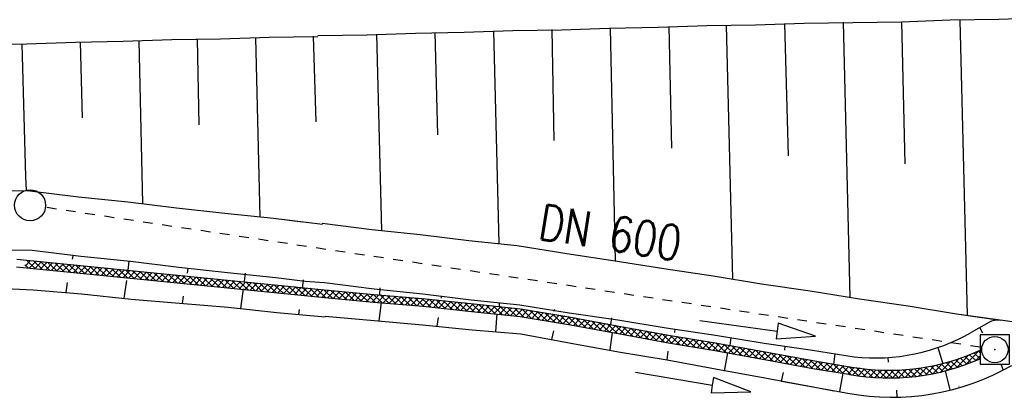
# Model space of a CAD drawing. Extents: x 0 to 1135, y 0 to 420.
# Tile 16 of 81: x 355 to 405, y 148 to 168. Entities that reach past the tile are written whole.
import ezdxf

# ---------------------------------------------------------------- set-up
doc = ezdxf.new("R2010")
doc.units = 0
doc.header["$LTSCALE"] = 2
doc.header["$MEASUREMENT"] = 0
doc.linetypes.add('AUSGEZOGEN', pattern=[0])
doc.linetypes.add('STRICHLINIEX2', pattern=[0.5, 0.25, -0.25])
doc.layers.get('0').update_dxf_attribs({"color": 8, "linetype": 'AUSGEZOGEN'})
for name, color, linetype in [('Böschungen', 15, 'CONTINUOUS'), ('SCHSYMBOL', 200, 'AUSGEZOGEN'), ('Tiefenentwaesserung_und_Sammell', 15, 'CONTINUOUS')]:
    doc.layers.add(name, color=color, linetype=linetype)
doc.styles.add('ROMANS', font='romans.shx', dxfattribs={"width": 0.8})

# ---------------------------------------------------------------- blocks, each defined once
blk = doc.blocks.new('20')
blk.add_lwpolyline([(-0.754, -0.751), (0.754, -0.751), (0.754, 0.75), (-0.754, 0.75)], close=True)
blk.add_circle((0, 0), 0.676)
blk.add_point((0, 0))

msp = doc.modelspace()

# ---------------------------------------------------------------- linework, layer by layer
at = {"layer": 'Böschungen', "linetype": 'Continuous'}
for p, q in [((357.363, 155.437), (357.332, 155.259)), ((354.477, 154.867), (370.309, 153.291)), ((354.489, 155.266), (370.3, 153.692)), ((360.255, 155.168), (360.202, 154.698)), ((363.284, 154.8), (363.237, 154.552)), ((366.232, 154.545), (366.174, 154.129)), ((357.077, 154.063), (357.005, 153.546)), ((360.12, 154.164), (359.993, 153.253)), ((369.213, 154.204), (369.151, 153.76)), ((369.303, 154.139), (370.303, 154.068)), ((363.039, 153.371), (362.986, 152.992)), ((366.118, 153.734), (365.978, 152.726)), ((376.293, 153.378), (376.296, 153.254)), ((379.287, 153.024), (379.272, 152.832)), ((369, 152.673), (368.965, 152.427)), ((404.437, 152.003), (403.539, 151.493)), ((388.304, 151.665), (388.296, 151.492)), ((403.975, 151.73), (404.117, 151.475)), ((391.19, 151.24), (391.138, 150.832)), ((393.964, 150.8), (393.945, 150.59)), ((396.528, 150.405), (396.468, 149.848)), ((401.827, 150.729), (402.07, 149.883)), ((399.26, 150.211), (399.266, 149.964)), ((405.07, 149.831), (405.187, 149.563)), ((397.252, 149.345), (397.288, 149.34)), ((397.385, 149.72), (397.399, 149.718)), ((397.399, 149.718), (397.768, 149.668)), ((397.756, 149.67), (397.803, 149.662)), ((402.202, 149.516), (402.435, 148.547)), ((393.78, 148.992), (397.202, 148.369)), ((399.729, 148.161), (399.708, 148.531))]:
    msp.add_line(p, q, dxfattribs=at)
at = {"layer": 'Böschungen', "linetype": 'ByBlock'}
for p, q in [((354.905, 155.219), (354.91, 155.225)), ((355.086, 154.806), (354.911, 154.974)), ((354.912, 154.901), (355.194, 155.196)), ((355.45, 154.77), (354.981, 155.217)), ((355.128, 154.802), (355.478, 155.168)), ((355.815, 154.733), (355.345, 155.181)), ((355.412, 154.773), (355.762, 155.14)), ((355.696, 154.745), (356.046, 155.111)), ((356.179, 154.697), (355.709, 155.145)), ((355.98, 154.717), (356.329, 155.083)), ((356.543, 154.661), (356.073, 155.109)), ((356.264, 154.689), (356.613, 155.055)), ((356.907, 154.625), (356.437, 155.072)), ((356.548, 154.66), (356.897, 155.027)), ((357.271, 154.589), (356.801, 155.036)), ((356.832, 154.632), (357.181, 154.998)), ((357.116, 154.604), (357.465, 154.97)), ((357.635, 154.552), (357.165, 155)), ((357.4, 154.576), (357.749, 154.942)), ((357.999, 154.516), (357.529, 154.964)), ((357.684, 154.547), (358.033, 154.914)), ((358.363, 154.48), (357.893, 154.928)), ((357.968, 154.519), (358.317, 154.885)), ((358.252, 154.491), (358.601, 154.857)), ((358.727, 154.444), (358.258, 154.891)), ((359.091, 154.407), (358.622, 154.855)), ((358.536, 154.463), (358.885, 154.829)), ((358.82, 154.434), (359.169, 154.801)), ((359.455, 154.371), (358.986, 154.819)), ((359.103, 154.406), (359.453, 154.772)), ((359.819, 154.335), (359.35, 154.783)), ((359.387, 154.378), (359.737, 154.744)), ((359.671, 154.35), (360.02, 154.716)), ((360.183, 154.299), (359.714, 154.746)), ((359.955, 154.321), (360.304, 154.688)), ((360.547, 154.262), (360.078, 154.71)), ((360.239, 154.293), (360.588, 154.659)), ((360.912, 154.226), (360.442, 154.674)), ((360.523, 154.265), (360.872, 154.631)), ((361.276, 154.19), (360.806, 154.638)), ((360.807, 154.237), (361.156, 154.603)), ((361.091, 154.208), (361.44, 154.574)), ((361.64, 154.154), (361.17, 154.601)), ((361.375, 154.18), (361.724, 154.546)), ((362.004, 154.117), (361.534, 154.565)), ((361.659, 154.152), (362.008, 154.518)), ((362.368, 154.081), (361.898, 154.529)), ((361.943, 154.124), (362.292, 154.49)), ((362.227, 154.095), (362.576, 154.461)), ((362.732, 154.045), (362.262, 154.493)), ((362.511, 154.067), (362.86, 154.433)), ((363.096, 154.009), (362.627, 154.456)), ((362.795, 154.039), (363.144, 154.405)), ((363.46, 153.972), (362.991, 154.42)), ((363.079, 154.01), (363.428, 154.377)), ((363.824, 153.936), (363.355, 154.384)), ((363.362, 153.982), (363.712, 154.348)), ((364.188, 153.9), (363.719, 154.348)), ((363.646, 153.954), (363.995, 154.32)), ((363.93, 153.926), (364.279, 154.292)), ((364.552, 153.864), (364.083, 154.311)), ((364.214, 153.897), (364.563, 154.264)), ((364.916, 153.828), (364.447, 154.275)), ((364.498, 153.869), (364.847, 154.235)), ((364.782, 153.841), (365.131, 154.207)), ((365.28, 153.791), (364.811, 154.239)), ((365.066, 153.813), (365.415, 154.179)), ((365.645, 153.755), (365.175, 154.203)), ((365.35, 153.784), (365.699, 154.15)), ((366.009, 153.719), (365.539, 154.166)), ((365.634, 153.756), (365.983, 154.122)), ((366.373, 153.683), (365.903, 154.13)), ((365.918, 153.728), (366.267, 154.094)), ((366.202, 153.7), (366.551, 154.066)), ((366.737, 153.646), (366.267, 154.094)), ((366.486, 153.671), (366.835, 154.037)), ((367.101, 153.61), (366.631, 154.058)), ((366.77, 153.643), (367.119, 154.009)), ((367.465, 153.574), (366.996, 154.021)), ((367.054, 153.615), (367.403, 153.981)), ((367.337, 153.587), (367.686, 153.953)), ((367.829, 153.538), (367.36, 153.985)), ((367.621, 153.558), (367.97, 153.924)), ((368.193, 153.501), (367.724, 153.949)), ((367.905, 153.53), (368.254, 153.896)), ((368.557, 153.465), (368.088, 153.913)), ((368.189, 153.502), (368.538, 153.868)), ((368.921, 153.429), (368.452, 153.876)), ((368.473, 153.474), (368.822, 153.84)), ((369.285, 153.393), (368.816, 153.84)), ((368.757, 153.445), (369.106, 153.811)), ((369.041, 153.417), (369.39, 153.783)), ((369.649, 153.356), (369.18, 153.804)), ((369.325, 153.389), (369.674, 153.755)), ((370.013, 153.32), (369.544, 153.768)), ((369.609, 153.361), (369.958, 153.727)), ((369.893, 153.332), (370.242, 153.698)), ((370.377, 153.284), (369.908, 153.731)), ((370.177, 153.304), (370.527, 153.671)), ((370.739, 153.251), (370.272, 153.695)), ((370.461, 153.277), (370.812, 153.644)), ((371.1, 153.217), (370.634, 153.661)), ((370.747, 153.25), (371.098, 153.618)), ((371.462, 153.183), (370.996, 153.627)), ((371.032, 153.223), (371.383, 153.591)), ((371.318, 153.196), (371.668, 153.564)), ((371.824, 153.149), (371.357, 153.593)), ((371.603, 153.169), (371.954, 153.537)), ((372.185, 153.115), (371.719, 153.559)), ((371.888, 153.143), (372.239, 153.511)), ((372.547, 153.081), (372.081, 153.525)), ((372.174, 153.116), (372.524, 153.484)), ((372.908, 153.048), (372.442, 153.492)), ((372.459, 153.089), (372.81, 153.457)), ((372.744, 153.062), (373.097, 153.432)), ((373.265, 153.018), (372.804, 153.458)), ((373.032, 153.038), (373.385, 153.408)), ((373.622, 152.988), (373.162, 153.427)), ((373.319, 153.013), (373.672, 153.384)), ((373.98, 152.958), (373.52, 153.397)), ((373.607, 152.989), (373.96, 153.359)), ((374.337, 152.928), (373.878, 153.366)), ((373.895, 152.965), (374.248, 153.335)), ((374.695, 152.899), (374.236, 153.336)), ((374.183, 152.941), (374.535, 153.311)), ((374.471, 152.917), (374.823, 153.286)), ((375.052, 152.869), (374.594, 153.306)), ((374.759, 152.893), (375.11, 153.262)), ((375.41, 152.838), (374.952, 153.275)), ((375.047, 152.869), (375.397, 153.236)), ((375.777, 152.799), (375.31, 153.245)), ((375.335, 152.845), (375.679, 153.206)), ((375.618, 152.816), (375.962, 153.177)), ((376.143, 152.761), (375.675, 153.207)), ((375.901, 152.786), (376.245, 153.147)), ((376.51, 152.722), (376.042, 153.168)), ((376.183, 152.757), (376.527, 153.118)), ((376.876, 152.684), (376.408, 153.13)), ((376.466, 152.727), (376.81, 153.088)), ((376.749, 152.697), (377.093, 153.058)), ((377.242, 152.646), (376.775, 153.092)), ((377.031, 152.668), (377.375, 153.029)), ((377.609, 152.607), (377.141, 153.053)), ((377.314, 152.638), (377.658, 152.999)), ((377.975, 152.569), (377.507, 153.015)), ((377.596, 152.608), (377.941, 152.969)), ((378.341, 152.53), (377.874, 152.976)), ((377.879, 152.579), (378.224, 152.94)), ((378.162, 152.549), (378.507, 152.911)), ((378.708, 152.492), (378.239, 152.939)), ((378.444, 152.52), (378.79, 152.882)), ((379.074, 152.453), (378.605, 152.901)), ((378.727, 152.49), (379.073, 152.853)), ((379.441, 152.415), (378.971, 152.863)), ((379.009, 152.46), (379.356, 152.823)), ((379.807, 152.377), (379.336, 152.825)), ((379.292, 152.431), (379.639, 152.794)), ((379.575, 152.401), (379.922, 152.765)), ((380.173, 152.338), (379.702, 152.788)), ((379.857, 152.371), (380.205, 152.736)), ((380.554, 152.286), (380.068, 152.75)), ((380.14, 152.342), (380.481, 152.7)), ((380.419, 152.309), (380.75, 152.656)), ((380.948, 152.221), (380.439, 152.707)), ((380.688, 152.264), (381.019, 152.611)), ((381.343, 152.156), (380.833, 152.642)), ((380.956, 152.22), (381.287, 152.567)), ((381.225, 152.176), (381.556, 152.522)), ((381.737, 152.091), (381.228, 152.577)), ((381.494, 152.131), (381.824, 152.478)), ((382.131, 152.026), (381.622, 152.511)), ((381.762, 152.087), (382.093, 152.434)), ((382.526, 151.961), (382.016, 152.446)), ((382.031, 152.042), (382.361, 152.389)), ((382.299, 151.998), (382.63, 152.345)), ((382.922, 151.894), (382.411, 152.381)), ((383.325, 151.82), (382.805, 152.316)), ((382.568, 151.954), (382.898, 152.3)), ((382.836, 151.909), (383.162, 152.251)), ((383.101, 151.861), (383.426, 152.202)), ((383.728, 151.747), (383.209, 152.242)), ((383.366, 151.813), (383.69, 152.153)), ((384.131, 151.673), (383.613, 152.167)), ((383.631, 151.765), (383.954, 152.104)), ((383.896, 151.716), (384.219, 152.055)), ((384.534, 151.6), (384.018, 152.092)), ((384.161, 151.668), (384.483, 152.006)), ((384.937, 151.527), (384.423, 152.017)), ((384.426, 151.62), (384.747, 151.957)), ((384.69, 151.572), (385.011, 151.908)), ((385.341, 151.453), (384.828, 151.942)), ((384.955, 151.523), (385.275, 151.859)), ((385.22, 151.475), (385.54, 151.811)), ((385.745, 151.378), (385.233, 151.867)), ((385.485, 151.426), (385.805, 151.762)), ((386.15, 151.303), (385.636, 151.793)), ((385.749, 151.378), (386.07, 151.714)), ((386.013, 151.329), (386.335, 151.666)), ((386.555, 151.228), (386.039, 151.72)), ((386.277, 151.28), (386.599, 151.617)), ((386.96, 151.153), (386.442, 151.646)), ((386.541, 151.231), (386.864, 151.569)), ((386.806, 151.182), (387.129, 151.521)), ((387.364, 151.078), (386.846, 151.573)), ((387.07, 151.133), (387.394, 151.473)), ((387.769, 151.003), (387.249, 151.499)), ((387.334, 151.084), (387.659, 151.424)), ((387.598, 151.035), (387.924, 151.377)), ((388.166, 150.935), (387.652, 151.426)), ((387.862, 150.986), (388.193, 151.332)), ((388.561, 150.87), (388.051, 151.356)), ((388.955, 150.805), (388.446, 151.29)), ((388.131, 150.941), (388.461, 151.288)), ((388.399, 150.897), (388.73, 151.244)), ((388.668, 150.852), (388.999, 151.199)), ((389.35, 150.74), (388.84, 151.225)), ((388.936, 150.808), (389.267, 151.155)), ((389.205, 150.764), (389.536, 151.11)), ((389.744, 150.674), (389.235, 151.16)), ((389.473, 150.719), (389.804, 151.066)), ((390.138, 150.609), (389.629, 151.095)), ((389.742, 150.675), (390.073, 151.022)), ((390.011, 150.63), (390.341, 150.977)), ((390.537, 150.541), (390.023, 151.03)), ((390.279, 150.586), (390.606, 150.929)), ((390.94, 150.467), (390.419, 150.964)), ((390.545, 150.539), (390.87, 150.88)), ((390.81, 150.491), (391.134, 150.831)), ((391.343, 150.394), (390.824, 150.889)), ((391.746, 150.32), (391.229, 150.813)), ((391.075, 150.442), (391.399, 150.782)), ((391.34, 150.394), (391.663, 150.733)), ((391.605, 150.346), (391.927, 150.684)), ((392.149, 150.247), (391.633, 150.738)), ((391.87, 150.298), (392.191, 150.635)), ((392.552, 150.173), (392.038, 150.663)), ((392.134, 150.249), (392.455, 150.586)), ((392.399, 150.201), (392.719, 150.537)), ((392.955, 150.1), (392.443, 150.588)), ((392.664, 150.153), (392.984, 150.488)), ((393.36, 150.025), (392.848, 150.513)), ((392.929, 150.105), (393.249, 150.44)), ((393.193, 150.056), (393.514, 150.392)), ((393.765, 149.949), (393.251, 150.44)), ((393.457, 150.007), (393.779, 150.344)), ((394.17, 149.874), (393.654, 150.366)), ((393.721, 149.958), (394.043, 150.295)), ((394.575, 149.799), (394.057, 150.293)), ((402.793, 149.69), (403.405, 150.333)), ((403.253, 149.847), (403.929, 150.556)), ((403.769, 150.049), (403.452, 150.351)), ((403.993, 150.146), (403.679, 150.445)), ((403.749, 150.041), (403.998, 150.303)), ((403.998, 150.452), (403.902, 150.544)), ((393.986, 149.909), (394.308, 150.247)), ((394.25, 149.86), (394.573, 150.199)), ((394.979, 149.724), (394.46, 150.219)), ((394.514, 149.811), (394.838, 150.15)), ((394.778, 149.762), (395.103, 150.102)), ((395.384, 149.649), (394.863, 150.146)), ((395.042, 149.713), (395.368, 150.054)), ((395.778, 149.585), (395.266, 150.072)), ((395.306, 149.664), (395.636, 150.009)), ((395.574, 149.618), (395.904, 149.965)), ((396.171, 149.521), (395.664, 150.004)), ((395.843, 149.574), (396.173, 149.92)), ((396.564, 149.457), (396.058, 149.939)), ((396.112, 149.531), (396.441, 149.876)), ((396.381, 149.487), (396.71, 149.831)), ((396.957, 149.394), (396.453, 149.874)), ((396.651, 149.443), (396.978, 149.787)), ((397.35, 149.329), (396.847, 149.809)), ((401.183, 149.306), (401.656, 149.802)), ((401.558, 149.374), (402.056, 149.896)), ((402.074, 149.488), (401.728, 149.818)), ((401.95, 149.458), (402.478, 150.012)), ((402.331, 149.555), (401.99, 149.88)), ((402.582, 149.626), (402.246, 149.946)), ((402.36, 149.563), (402.925, 150.155)), ((402.829, 149.702), (402.497, 150.018)), ((403.07, 149.782), (402.743, 150.094)), ((403.307, 149.867), (402.984, 150.176)), ((403.54, 149.956), (403.22, 150.261)), ((396.92, 149.4), (397.247, 149.743)), ((397.189, 149.356), (397.519, 149.702)), ((397.741, 149.267), (397.242, 149.744)), ((397.457, 149.311), (397.794, 149.664)), ((398.116, 149.221), (397.627, 149.687)), ((397.728, 149.269), (398.071, 149.628)), ((398.005, 149.233), (398.354, 149.599)), ((398.477, 149.188), (398.007, 149.636)), ((398.288, 149.204), (398.644, 149.577)), ((398.825, 149.167), (398.373, 149.598)), ((398.577, 149.181), (398.941, 149.563)), ((399.161, 149.157), (398.725, 149.573)), ((398.872, 149.165), (399.245, 149.556)), ((399.488, 149.157), (399.066, 149.559)), ((399.175, 149.157), (399.558, 149.558)), ((399.805, 149.165), (399.395, 149.556)), ((399.486, 149.157), (399.879, 149.569)), ((400.113, 149.182), (399.714, 149.562)), ((399.805, 149.165), (400.211, 149.591)), ((400.413, 149.207), (400.025, 149.577)), ((400.134, 149.184), (400.553, 149.623)), ((400.706, 149.238), (400.327, 149.6)), ((400.472, 149.212), (400.906, 149.668)), ((400.992, 149.276), (400.621, 149.631)), ((400.821, 149.253), (401.274, 149.727)), ((401.272, 149.321), (400.907, 149.668)), ((401.545, 149.371), (401.187, 149.712)), ((401.813, 149.427), (401.461, 149.762))]:
    msp.add_line(p, q, dxfattribs=at)
at = {"layer": 'Böschungen', "linetype": 'Continuous'}
for points in [[(369.959, 166.769), (369.976, 166.77), (372.477, 166.808), (374.98, 166.896), (377.482, 166.934), (379.985, 167.023), (382.487, 167.061), (384.939, 167.15), (387.441, 167.189), (389.944, 167.277), (392.446, 167.315), (394.949, 167.404), (397.45, 167.442), (399.952, 167.48), (402.455, 167.569), (404.957, 167.607), (407.46, 167.695)], [(399.952, 167.48), (400.122, 160.174)], [(402.955, 167.556), (403.331, 152.392)], [(378.984, 166.997), (379.265, 156.087)], [(381.987, 167.073), (382.096, 161.369)], [(384.989, 167.149), (385.245, 155.189)], [(387.992, 167.225), (388.138, 160.97)], [(390.945, 167.302), (391.273, 154.237)], [(393.948, 167.378), (394.13, 160.572)], [(396.951, 167.454), (397.303, 153.307)], [(352.499, 166.303), (355, 166.341), (357.503, 166.429), (359.955, 166.469), (362.458, 166.557), (364.96, 166.595), (367.463, 166.684), (369.964, 166.722), (369.965, 166.722)], [(360.756, 166.499), (360.915, 159.643)], [(363.759, 166.575), (363.85, 162.171)], [(366.762, 166.651), (366.985, 157.443)], [(369.714, 166.728), (369.856, 162.323)], [(372.978, 166.845), (373.229, 156.736)], [(375.981, 166.921), (376.102, 161.667)], [(354.751, 166.347), (354.944, 159.5)], [(357.753, 166.423), (357.852, 162.531)], [(354.944, 159.5), (354.964, 158.789)], [(360.915, 159.643), (360.95, 158.142)], [(352.664, 158.796), (355.164, 158.785), (357.657, 158.473), (360.201, 158.21), (362.695, 157.898), (365.189, 157.637), (367.683, 157.375), (370.192, 157.062)], [(352.664, 158.796), (355.164, 158.785), (357.657, 158.473), (360.201, 158.21), (362.695, 157.898), (365.189, 157.637), (367.683, 157.375), (369.179, 157.188)], [(370.179, 157.117), (372.73, 156.799), (375.225, 156.537), (377.718, 156.225), (380.212, 155.964), (382.753, 155.551), (385.245, 155.189), (387.735, 154.778), (390.277, 154.415), (392.768, 154.003), (395.259, 153.642), (397.8, 153.229), (400.292, 152.867), (402.782, 152.456), (405.786, 152.043)], [(370.179, 157.117), (372.73, 156.799), (375.225, 156.537), (377.718, 156.225), (380.212, 155.964), (382.753, 155.551), (385.245, 155.189), (387.735, 154.778), (390.277, 154.415), (392.768, 154.003), (395.259, 153.642), (397.8, 153.229), (400.292, 152.867), (402.782, 152.456), (405.032, 152.129)], [(352.788, 155.747), (355.288, 155.735), (357.781, 155.423), (360.326, 155.161), (362.819, 154.849), (365.313, 154.587), (367.807, 154.326), (369.303, 154.139)], [(370.303, 154.068), (372.855, 153.749), (375.349, 153.487), (377.842, 153.176), (380.336, 152.914), (382.877, 152.501), (385.369, 152.14), (387.859, 151.728), (390.401, 151.366), (392.892, 150.954), (395.384, 150.592), (397.528, 150.244)], [(352.825, 153.801), (355.323, 153.689), (357.819, 153.477), (360.363, 153.214), (362.859, 153.003), (365.354, 152.791), (367.849, 152.53), (370.344, 152.301)], [(370.3, 153.692), (372.833, 153.455), (375.328, 153.243), (377.823, 152.982), (380.367, 152.719), (382.858, 152.307), (385.347, 151.846), (387.886, 151.383), (390.377, 150.971), (392.866, 150.51), (395.406, 150.047), (397.385, 149.72)], [(373.141, 153.797), (373.133, 153.447)], [(370.309, 153.291), (372.823, 153.055), (375.369, 152.842), (377.863, 152.581), (380.357, 152.319), (382.848, 151.907), (385.387, 151.445), (387.876, 150.983), (390.367, 150.571), (392.906, 150.109), (395.396, 149.647), (397.345, 149.33)], [(373.223, 153.045), (373.099, 152.098)], [(370.332, 152.34), (372.85, 152.104), (375.345, 151.892), (377.889, 151.63), (380.385, 151.418), (382.874, 150.956), (385.414, 150.494), (387.904, 150.082), (390.394, 149.621), (392.933, 149.158), (395.422, 148.696), (396.484, 148.499)], [(379.16, 152.448), (379.088, 151.55)], [(382.116, 152.676), (382.064, 152.577)], [(376.094, 151.824), (376.155, 152.273)], [(385.057, 152.253), (384.998, 151.904)], [(381.978, 151.129), (382.089, 151.576)], [(385.088, 151.502), (384.966, 150.605)], [(387.904, 150.082), (387.965, 150.531)], [(391.014, 150.455), (390.841, 149.509)], [(386.289, 149.453), (390.232, 148.78), (390.165, 148.385), (392.203, 148.443), (390.299, 149.174), (390.232, 148.78)], [(393.779, 148.987), (393.89, 149.434)], [(396.94, 149.409), (396.767, 148.463)], [(402.925, 148.711), (402.908, 148.714)]]:
    msp.add_lwpolyline(points, dxfattribs=at)
for centre, radius, start, end in [((404.931, 151.134), 1, 84.1788, 119.6117), ((398.597, 160.187), 10, 263.8592, 299.6117), ((399.335, 160.606), 11.05, 261.9311, 294.9639), ((399.441, 160.666), 12.5, 259.6784, 299.6117), ((399.335, 160.606), 11.45, 259.7008, 294.0355)]:
    msp.add_arc(centre, radius, start, end, dxfattribs=at)
at = {"layer": 'Tiefenentwaesserung_und_Sammell', "linetype": 'STRICHLINIEX2'}
msp.add_line((403.998, 150.743), (355.964, 157.925), dxfattribs=at)
at = {"layer": 'Tiefenentwaesserung_und_Sammell', "linetype": 'Continuous'}
msp.add_lwpolyline([(389.596, 152.105), (393.56, 151.57), (393.507, 151.174), (395.542, 151.303), (393.614, 151.967), (393.56, 151.57)], dxfattribs=at)
msp.add_circle((355.171, 158.035), 0.8, dxfattribs=at)

# ---------------------------------------------------------------- block references
at = {"layer": 'SCHSYMBOL', "rotation": 359.9999956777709}
msp.add_blockref('20', (404.752, 150.617), dxfattribs=at)

# ---------------------------------------------------------------- texts
at = {"layer": 'Tiefenentwaesserung_und_Sammell', "linetype": 'Continuous', "style": 'ROMANS', "oblique": 360, "width": 0.8}
msp.add_text('DN 600', height=1.8, rotation=350.9156, dxfattribs=at).set_placement((381.228, 156.319))

doc.saveas('drawing.dxf')
